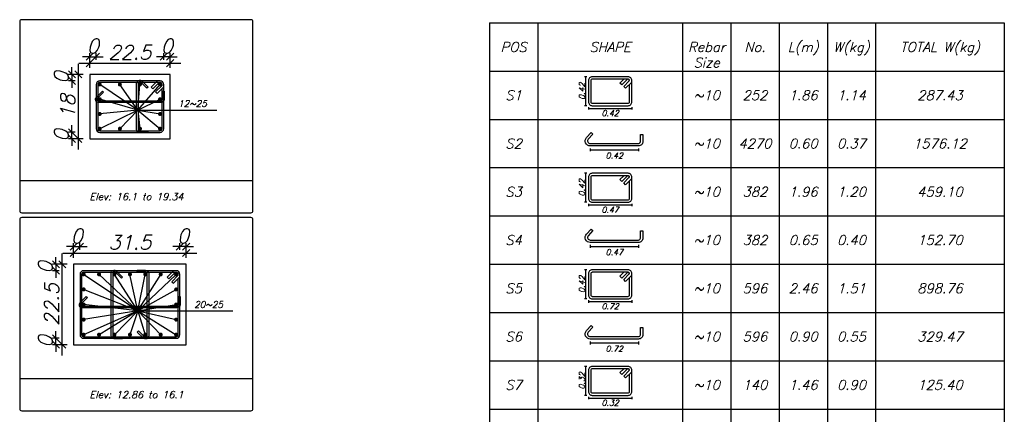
# Model space of a CAD drawing. Header units: inches. Extents: x 826 to 1034, y 702 to 834.
# Tile 54 of 93: x 929.39 to 943.21, y 726.92 to 732.45. Entities that reach past the tile are written whole.
import ezdxf
from ezdxf.enums import TextEntityAlignment as Align

# ---------------------------------------------------------------- set-up
doc = ezdxf.new("R2010")
doc.units = ezdxf.units.IN
doc.header["$MEASUREMENT"] = 0
doc.layers.add('SAZE_DRAWINGS', color=7, linetype='Continuous')
doc.styles.add('SAZE_STYLE', font='romansp.shx', dxfattribs={"oblique": 15})
doc.styles.add('SAZE_STYLE1', font='romant.shx', dxfattribs={"oblique": 15})
doc.dimstyles.new('SAZE_DIM_STYLE', dxfattribs={"dimtxt": 0.2, "dimasz": 0.2, "dimexe": 0.1, "dimexo": 0.05, "dimgap": 0.05, "dimtad": 0, "dimzin": 0, "dimdsep": 46, "dimtxsty": 'SAZE_STYLE', "dimcen": 0.09, "dimclrd": 2, "dimclre": 2, "dimclrt": 3, "dimadec": 0, "dimazin": 0, "dimtfac": 1, "dimtdec": 4, "dimtix": 1, "dimtmove": 1, "dimatfit": 3, "dimfxl": 1, "dimtolj": 1, "dimtzin": 0, "dimarcsym": 0})

# ---------------------------------------------------------------- blocks, each defined once
blk = doc.blocks.new('_Oblique')
at = {"color": 0, "linetype": 'ByBlock', "lineweight": -2}
blk.add_line((-0.5, -0.5), (0.5, 0.5), dxfattribs=at)
blk = doc.blocks.new('*D3894')
at = {"layer": 'Defpoints', "color": 0, "transparency": 16777216}
for p in [(930.144, 729.225), (930.234, 729.27), (930.234, 729.225)]:
    blk.add_point(p, dxfattribs=at)
at = {"layer": 'SAZE_DRAWINGS', "color": 2, "lineweight": -2, "transparency": 16777216}
for p, q in [((930.144, 729.27), (930.044, 729.27)), ((930.144, 729.225), (930.144, 729.32)), ((930.144, 729.27), (930.234, 729.27)), ((930.234, 729.225), (930.234, 729.32)), ((930.234, 729.27), (930.334, 729.27))]:
    blk.add_line(p, q, dxfattribs=at)
at = {"layer": 'SAZE_DRAWINGS', "color": 2, "lineweight": -2, "transparency": 16777216, "xscale": 0.1, "yscale": 0.1, "zscale": 0.1}
blk.add_blockref('_Oblique', (930.144, 729.27), dxfattribs=at)
at = {"layer": 'SAZE_DRAWINGS', "color": 2, "lineweight": -2, "transparency": 16777216, "xscale": 0.1, "yscale": 0.1, "zscale": 0.1, "rotation": 180}
blk.add_blockref('_Oblique', (930.234, 729.27), dxfattribs=at)
at = {"layer": 'SAZE_DRAWINGS', "color": 3, "transparency": 16777216, "insert": (930.189, 729.42), "char_height": 0.2, "attachment_point": 5, "style": 'SAZE_STYLE'}
blk.add_mtext('\\A1;0', dxfattribs=at)
blk = doc.blocks.new('*D3895')
at = {"layer": 'Defpoints', "color": 0, "transparency": 16777216}
for p in [(930.144, 729.112), (931.725, 729.18), (931.725, 729.112)]:
    blk.add_point(p, dxfattribs=at)
at = {"layer": 'SAZE_DRAWINGS', "color": 2, "lineweight": -2, "transparency": 16777216}
for p, q in [((930.144, 729.112), (930.144, 729.23)), ((931.725, 729.112), (931.725, 729.23)), ((929.994, 729.18), (931.875, 729.18))]:
    blk.add_line(p, q, dxfattribs=at)
at = {"layer": 'SAZE_DRAWINGS', "color": 2, "lineweight": -2, "transparency": 16777216, "xscale": 0.1, "yscale": 0.1, "zscale": 0.1, "rotation": 180}
blk.add_blockref('_Oblique', (930.144, 729.18), dxfattribs=at)
at = {"layer": 'SAZE_DRAWINGS', "color": 2, "lineweight": -2, "transparency": 16777216, "xscale": 0.1, "yscale": 0.1, "zscale": 0.1}
blk.add_blockref('_Oblique', (931.725, 729.18), dxfattribs=at)
at = {"layer": 'SAZE_DRAWINGS', "color": 3, "transparency": 16777216, "insert": (930.934, 729.33), "char_height": 0.2, "attachment_point": 5, "style": 'SAZE_STYLE'}
blk.add_mtext('\\A1;31.5', dxfattribs=at)
blk = doc.blocks.new('*D3896')
at = {"layer": 'Defpoints', "color": 0, "transparency": 16777216}
for p in [(931.635, 729.27), (931.635, 729.225), (931.725, 729.225)]:
    blk.add_point(p, dxfattribs=at)
at = {"layer": 'SAZE_DRAWINGS', "color": 2, "lineweight": -2, "transparency": 16777216}
for p, q in [((931.635, 729.27), (931.535, 729.27)), ((931.635, 729.225), (931.635, 729.32)), ((931.725, 729.27), (931.635, 729.27)), ((931.725, 729.225), (931.725, 729.32)), ((931.725, 729.27), (931.825, 729.27))]:
    blk.add_line(p, q, dxfattribs=at)
at = {"layer": 'SAZE_DRAWINGS', "color": 2, "lineweight": -2, "transparency": 16777216, "xscale": 0.1, "yscale": 0.1, "zscale": 0.1}
blk.add_blockref('_Oblique', (931.635, 729.27), dxfattribs=at)
at = {"layer": 'SAZE_DRAWINGS', "color": 2, "lineweight": -2, "transparency": 16777216, "xscale": 0.1, "yscale": 0.1, "zscale": 0.1, "rotation": 180}
blk.add_blockref('_Oblique', (931.725, 729.27), dxfattribs=at)
at = {"layer": 'SAZE_DRAWINGS', "color": 3, "transparency": 16777216, "insert": (931.68, 729.42), "char_height": 0.2, "attachment_point": 5, "style": 'SAZE_STYLE'}
blk.add_mtext('\\A1;0', dxfattribs=at)
blk = doc.blocks.new('*D3897')
at = {"layer": 'Defpoints', "color": 0, "transparency": 16777216}
for p in [(929.896, 727.983), (929.941, 727.983), (929.941, 727.893)]:
    blk.add_point(p, dxfattribs=at)
at = {"layer": 'SAZE_DRAWINGS', "color": 2, "lineweight": -2, "transparency": 16777216}
for p, q in [((929.941, 727.983), (929.846, 727.983)), ((929.896, 727.983), (929.896, 728.083)), ((929.896, 727.893), (929.896, 727.983)), ((929.941, 727.893), (929.846, 727.893)), ((929.896, 727.893), (929.896, 727.793))]:
    blk.add_line(p, q, dxfattribs=at)
at = {"layer": 'SAZE_DRAWINGS', "color": 2, "lineweight": -2, "transparency": 16777216, "xscale": 0.1, "yscale": 0.1, "zscale": 0.1}
for p, rotation in [((929.896, 727.983), 270), ((929.896, 727.893), 90)]:
    blk.add_blockref('_Oblique', p, dxfattribs=dict(at, rotation=rotation))
at = {"layer": 'SAZE_DRAWINGS', "color": 3, "transparency": 16777216, "insert": (929.746, 727.938), "char_height": 0.2, "attachment_point": 5, "rotation": 90, "style": 'SAZE_STYLE'}
blk.add_mtext('\\A1;0', dxfattribs=at)
blk = doc.blocks.new('*D3898')
at = {"layer": 'Defpoints', "color": 0, "transparency": 16777216}
for p in [(929.986, 729.022), (930.054, 729.022), (930.054, 727.893)]:
    blk.add_point(p, dxfattribs=at)
at = {"layer": 'SAZE_DRAWINGS', "color": 2, "lineweight": -2, "transparency": 16777216}
for p, q in [((929.986, 727.743), (929.986, 729.172)), ((930.054, 729.022), (929.936, 729.022)), ((930.054, 727.893), (929.936, 727.893))]:
    blk.add_line(p, q, dxfattribs=at)
at = {"layer": 'SAZE_DRAWINGS', "color": 2, "lineweight": -2, "transparency": 16777216, "xscale": 0.1, "yscale": 0.1, "zscale": 0.1}
for p, rotation in [((929.986, 729.022), 90), ((929.986, 727.893), 270)]:
    blk.add_blockref('_Oblique', p, dxfattribs=dict(at, rotation=rotation))
at = {"layer": 'SAZE_DRAWINGS', "color": 3, "transparency": 16777216, "insert": (929.836, 728.457), "char_height": 0.2, "attachment_point": 5, "rotation": 90, "style": 'SAZE_STYLE'}
blk.add_mtext('\\A1;22.5', dxfattribs=at)
blk = doc.blocks.new('*D3899')
at = {"layer": 'Defpoints', "color": 0, "transparency": 16777216}
for p in [(929.896, 728.932), (929.941, 729.022), (929.941, 728.932)]:
    blk.add_point(p, dxfattribs=at)
at = {"layer": 'SAZE_DRAWINGS', "color": 2, "lineweight": -2, "transparency": 16777216}
for p, q in [((929.896, 729.022), (929.896, 729.122)), ((929.941, 729.022), (929.846, 729.022)), ((929.941, 728.932), (929.846, 728.932)), ((929.896, 729.022), (929.896, 728.932)), ((929.896, 728.932), (929.896, 728.832))]:
    blk.add_line(p, q, dxfattribs=at)
at = {"layer": 'SAZE_DRAWINGS', "color": 2, "lineweight": -2, "transparency": 16777216, "xscale": 0.1, "yscale": 0.1, "zscale": 0.1}
for p, rotation in [((929.896, 729.022), 270), ((929.896, 728.932), 90)]:
    blk.add_blockref('_Oblique', p, dxfattribs=dict(at, rotation=rotation))
at = {"layer": 'SAZE_DRAWINGS', "color": 3, "transparency": 16777216, "insert": (929.746, 728.977), "char_height": 0.2, "attachment_point": 5, "rotation": 90, "style": 'SAZE_STYLE'}
blk.add_mtext('\\A1;0', dxfattribs=at)
blk = doc.blocks.new('*D3900')
at = {"layer": 'Defpoints', "color": 0, "transparency": 16777216}
for p in [(930.37, 731.89), (930.46, 731.935), (930.46, 731.89)]:
    blk.add_point(p, dxfattribs=at)
at = {"layer": 'SAZE_DRAWINGS', "color": 2, "lineweight": -2, "transparency": 16777216}
for p, q in [((930.37, 731.89), (930.37, 731.985)), ((930.46, 731.89), (930.46, 731.985)), ((930.37, 731.935), (930.27, 731.935)), ((930.37, 731.935), (930.46, 731.935)), ((930.46, 731.935), (930.56, 731.935))]:
    blk.add_line(p, q, dxfattribs=at)
at = {"layer": 'SAZE_DRAWINGS', "color": 2, "lineweight": -2, "transparency": 16777216, "xscale": 0.1, "yscale": 0.1, "zscale": 0.1}
blk.add_blockref('_Oblique', (930.37, 731.935), dxfattribs=at)
at = {"layer": 'SAZE_DRAWINGS', "color": 2, "lineweight": -2, "transparency": 16777216, "xscale": 0.1, "yscale": 0.1, "zscale": 0.1, "rotation": 180}
blk.add_blockref('_Oblique', (930.46, 731.935), dxfattribs=at)
at = {"layer": 'SAZE_DRAWINGS', "color": 3, "transparency": 16777216, "insert": (930.415, 732.085), "char_height": 0.2, "attachment_point": 5, "style": 'SAZE_STYLE'}
blk.add_mtext('\\A1;0', dxfattribs=at)
blk = doc.blocks.new('*D3901')
at = {"layer": 'Defpoints', "color": 0, "transparency": 16777216}
for p in [(931.499, 731.845), (930.37, 731.777), (931.499, 731.777)]:
    blk.add_point(p, dxfattribs=at)
at = {"layer": 'SAZE_DRAWINGS', "color": 2, "lineweight": -2, "transparency": 16777216}
for p, q in [((930.22, 731.845), (931.649, 731.845)), ((930.37, 731.777), (930.37, 731.895)), ((931.499, 731.777), (931.499, 731.895))]:
    blk.add_line(p, q, dxfattribs=at)
at = {"layer": 'SAZE_DRAWINGS', "color": 2, "lineweight": -2, "transparency": 16777216, "xscale": 0.1, "yscale": 0.1, "zscale": 0.1, "rotation": 180}
blk.add_blockref('_Oblique', (930.37, 731.845), dxfattribs=at)
at = {"layer": 'SAZE_DRAWINGS', "color": 2, "lineweight": -2, "transparency": 16777216, "xscale": 0.1, "yscale": 0.1, "zscale": 0.1}
blk.add_blockref('_Oblique', (931.499, 731.845), dxfattribs=at)
at = {"layer": 'SAZE_DRAWINGS', "color": 3, "transparency": 16777216, "insert": (930.934, 731.995), "char_height": 0.2, "attachment_point": 5, "style": 'SAZE_STYLE'}
blk.add_mtext('\\A1;22.5', dxfattribs=at)
blk = doc.blocks.new('*D3902')
at = {"layer": 'Defpoints', "color": 0, "transparency": 16777216}
for p in [(931.409, 731.935), (931.409, 731.89), (931.499, 731.89)]:
    blk.add_point(p, dxfattribs=at)
at = {"layer": 'SAZE_DRAWINGS', "color": 2, "lineweight": -2, "transparency": 16777216}
for p, q in [((931.409, 731.89), (931.409, 731.985)), ((931.499, 731.89), (931.499, 731.985)), ((931.409, 731.935), (931.309, 731.935)), ((931.499, 731.935), (931.409, 731.935)), ((931.499, 731.935), (931.599, 731.935))]:
    blk.add_line(p, q, dxfattribs=at)
at = {"layer": 'SAZE_DRAWINGS', "color": 2, "lineweight": -2, "transparency": 16777216, "xscale": 0.1, "yscale": 0.1, "zscale": 0.1}
blk.add_blockref('_Oblique', (931.409, 731.935), dxfattribs=at)
at = {"layer": 'SAZE_DRAWINGS', "color": 2, "lineweight": -2, "transparency": 16777216, "xscale": 0.1, "yscale": 0.1, "zscale": 0.1, "rotation": 180}
blk.add_blockref('_Oblique', (931.499, 731.935), dxfattribs=at)
at = {"layer": 'SAZE_DRAWINGS', "color": 3, "transparency": 16777216, "insert": (931.454, 732.085), "char_height": 0.2, "attachment_point": 5, "style": 'SAZE_STYLE'}
blk.add_mtext('\\A1;0', dxfattribs=at)
blk = doc.blocks.new('*D3903')
at = {"layer": 'Defpoints', "color": 0, "transparency": 16777216}
for p in [(930.121, 730.874), (930.167, 730.874), (930.167, 730.783)]:
    blk.add_point(p, dxfattribs=at)
at = {"layer": 'SAZE_DRAWINGS', "color": 2, "lineweight": -2, "transparency": 16777216}
for p, q in [((930.167, 730.874), (930.071, 730.874)), ((930.121, 730.874), (930.121, 730.974)), ((930.121, 730.783), (930.121, 730.874)), ((930.167, 730.783), (930.071, 730.783)), ((930.121, 730.783), (930.121, 730.683))]:
    blk.add_line(p, q, dxfattribs=at)
at = {"layer": 'SAZE_DRAWINGS', "color": 2, "lineweight": -2, "transparency": 16777216, "xscale": 0.1, "yscale": 0.1, "zscale": 0.1}
for p, rotation in [((930.121, 730.874), 270), ((930.121, 730.783), 90)]:
    blk.add_blockref('_Oblique', p, dxfattribs=dict(at, rotation=rotation))
at = {"layer": 'SAZE_DRAWINGS', "color": 3, "transparency": 16777216, "insert": (929.971, 730.829), "char_height": 0.2, "attachment_point": 5, "rotation": 90, "style": 'SAZE_STYLE'}
blk.add_mtext('\\A1;0', dxfattribs=at)
blk = doc.blocks.new('*D3904')
at = {"layer": 'Defpoints', "color": 0, "transparency": 16777216}
for p in [(930.212, 731.687), (930.28, 731.687), (930.28, 730.783)]:
    blk.add_point(p, dxfattribs=at)
at = {"layer": 'SAZE_DRAWINGS', "color": 2, "lineweight": -2, "transparency": 16777216}
for p, q in [((930.212, 730.633), (930.212, 731.837)), ((930.28, 731.687), (930.162, 731.687)), ((930.28, 730.783), (930.162, 730.783))]:
    blk.add_line(p, q, dxfattribs=at)
at = {"layer": 'SAZE_DRAWINGS', "color": 2, "lineweight": -2, "transparency": 16777216, "xscale": 0.1, "yscale": 0.1, "zscale": 0.1}
for p, rotation in [((930.212, 731.687), 90), ((930.212, 730.783), 270)]:
    blk.add_blockref('_Oblique', p, dxfattribs=dict(at, rotation=rotation))
at = {"layer": 'SAZE_DRAWINGS', "color": 3, "transparency": 16777216, "insert": (930.062, 731.235), "char_height": 0.2, "attachment_point": 5, "rotation": 90, "style": 'SAZE_STYLE'}
blk.add_mtext('\\A1;18', dxfattribs=at)
blk = doc.blocks.new('*D3905')
at = {"layer": 'Defpoints', "color": 0, "transparency": 16777216}
for p in [(930.121, 731.596), (930.167, 731.687), (930.167, 731.596)]:
    blk.add_point(p, dxfattribs=at)
at = {"layer": 'SAZE_DRAWINGS', "color": 2, "lineweight": -2, "transparency": 16777216}
for p, q in [((930.121, 731.687), (930.121, 731.787)), ((930.167, 731.687), (930.071, 731.687)), ((930.167, 731.596), (930.071, 731.596)), ((930.121, 731.687), (930.121, 731.596)), ((930.121, 731.596), (930.121, 731.496))]:
    blk.add_line(p, q, dxfattribs=at)
at = {"layer": 'SAZE_DRAWINGS', "color": 2, "lineweight": -2, "transparency": 16777216, "xscale": 0.1, "yscale": 0.1, "zscale": 0.1}
for p, rotation in [((930.121, 731.687), 270), ((930.121, 731.596), 90)]:
    blk.add_blockref('_Oblique', p, dxfattribs=dict(at, rotation=rotation))
at = {"layer": 'SAZE_DRAWINGS', "color": 3, "transparency": 16777216, "insert": (929.971, 731.642), "char_height": 0.2, "attachment_point": 5, "rotation": 90, "style": 'SAZE_STYLE'}
blk.add_mtext('\\A1;0', dxfattribs=at)
blk = doc.blocks.new('SAZE-REC-TIE135')
at = {"layer": 'SAZE_DRAWINGS', "color": 2}
for p, q in [((-0.08, 0.55), (-0.13, 0.55)), ((-0.105, -0.05), (-0.105, 0.55)), ((-0.08, -0.05), (-0.13, -0.05)), ((-0.05, -0.08), (-0.05, -0.13)), ((-0.05, -0.105), (0.85, -0.105)), ((0.85, -0.08), (0.85, -0.13))]:
    blk.add_line(p, q, dxfattribs=at)
at = {"layer": 'SAZE_DRAWINGS', "color": 5}
blk.add_lwpolyline([(0.03, -0.05), (0.77, -0.05, 0.414214), (0.85, 0.03), (0.85, 0.47, 0.414214), (0.77, 0.55), (0.03, 0.55, 0.414214), (-0.05, 0.47), (-0.05, 0.03, 0.414214)], format="xyb", close=True, dxfattribs=at)
blk.add_lwpolyline([(0.8, 0.47, 0.414214), (0.77, 0.5), (0.03, 0.5, 0.414214), (0, 0.47), (0, 0.03, 0.414214), (0.03, 0), (0.77, 0, 0.414214), (0.8, 0.03), (0.8, 0.39)], format="xyb", dxfattribs=at)
for points in [[(0.75, 0.49), (0.64, 0.38), (0.6, 0.42), (0.68, 0.5)], [(0.85, 0.44), (0.72, 0.31), (0.68, 0.35), (0.79, 0.46)]]:
    blk.add_lwpolyline(points, dxfattribs=at)
blk.add_arc((0.77, 0.475), 0.025, 306.8699, 143.1301, dxfattribs=at)
at = {"layer": 'SAZE_DRAWINGS', "color": 3, "style": 'SAZE_STYLE', "oblique": 15}
blk.add_attdef('B', text='', height=0.12, rotation=90, dxfattribs=at).set_placement((-0.125, 0.25), align=Align.CENTER)
blk.add_attdef('A', text='', height=0.12, dxfattribs=at).set_placement((0.4, -0.205), align=Align.MIDDLE)
blk = doc.blocks.new('SAZE-CROSSTIE90-135')
at = {"layer": 'SAZE_DRAWINGS', "color": 2}
for p, q in [((0, -0.1), (0, -0.16)), ((0, -0.13), (1, -0.13)), ((1, -0.1), (1, -0.16))]:
    blk.add_line(p, q, dxfattribs=at)
at = {"layer": 'SAZE_DRAWINGS', "color": 5}
blk.add_lwpolyline([(1.09, 0.19), (1.09, 0.04, -0.414214), (1, -0.05), (0, -0.05, -0.649873), (-0.077, 0.124), (0.018, 0.228), (0.055, 0.195), (-0.04, 0.09, 0.649873), (0, 0), (1, 0, 0.414214), (1.04, 0.04), (1.04, 0.19)], format="xyb", close=True, dxfattribs=at)
at = {"layer": 'SAZE_DRAWINGS', "color": 3, "style": 'SAZE_STYLE', "oblique": 15}
blk.add_attdef('B', text='', height=0.12, dxfattribs=at).set_placement((-0.04, 0.18), align=Align.RIGHT)
blk.add_attdef('A', text='', height=0.12, dxfattribs=at).set_placement((0.5, -0.25), align=Align.MIDDLE)

msp = doc.modelspace()

# ---------------------------------------------------------------- linework, layer by layer
at = {"layer": 'SAZE_DRAWINGS', "color": 2}
for p, q in [((931.0474, 731.1871), (930.511, 731.5456)), ((931.0474, 731.1871), (930.7933, 731.5456)), ((931.0474, 731.1871), (931.0756, 731.5456)), ((931.0474, 731.1871), (931.3579, 731.5456)), ((931.0474, 731.1871), (930.511, 731.3386)), ((931.0474, 731.1871), (931.3579, 731.3386)), ((931.0474, 731.1871), (930.511, 730.9245)), ((931.0474, 731.1871), (930.511, 731.1315)), ((931.0474, 731.1871), (930.7933, 730.9245)), ((931.0474, 731.1871), (932.1539, 731.1871)), ((931.0474, 731.1871), (931.0756, 730.9245)), ((931.0474, 731.1871), (931.3579, 730.9245)), ((931.0474, 731.1871), (931.3579, 731.1315)), ((931.0474, 728.367), (930.2852, 728.8808)), ((931.0474, 728.367), (930.5016, 728.8808)), ((931.0474, 728.367), (930.718, 728.8808)), ((931.0474, 728.367), (930.9344, 728.8808)), ((931.0474, 728.367), (931.1509, 728.8808)), ((931.0474, 728.367), (931.3673, 728.8808)), ((931.0474, 728.367), (931.5837, 728.8808)), ((931.0474, 728.367), (930.2852, 728.6691)), ((931.0474, 728.367), (931.5837, 728.6691)), ((931.0474, 728.367), (930.2852, 728.4573)), ((931.0474, 728.367), (931.5837, 728.4573)), ((931.0474, 728.367), (930.2852, 728.0339)), ((931.0474, 728.367), (930.2852, 728.2456)), ((931.0474, 728.367), (930.5016, 728.0339)), ((931.0474, 728.367), (930.718, 728.0339)), ((931.0474, 728.367), (930.9344, 728.0339)), ((931.0474, 728.367), (932.3798, 728.367)), ((931.0474, 728.367), (931.1509, 728.0339)), ((931.0474, 728.367), (931.3673, 728.0339)), ((931.0474, 728.367), (931.5837, 728.0339)), ((931.0474, 728.367), (931.5837, 728.2456))]:
    msp.add_line(p, q, dxfattribs=at)
at = {"layer": 'SAZE_DRAWINGS', "color": 8}
for p, q in [((929.3875, 730.1962), (932.662, 730.1962)), ((929.3875, 727.4185), (932.662, 727.4185))]:
    msp.add_line(p, q, dxfattribs=at)
for points in [[(929.4157, 729.7446), (932.6338, 729.7446, 0.4142136), (932.662, 729.7728), (932.662, 732.4263, 0.4142136), (932.6338, 732.4545), (929.4157, 732.4545, 0.4142136), (929.3875, 732.4263), (929.3875, 729.7728, 0.4142136)], [(929.4157, 726.9669), (932.6338, 726.9669, 0.4142136), (932.662, 726.9951), (932.662, 729.6486, 0.4142136), (932.6338, 729.6768), (929.4157, 729.6768, 0.4142136), (929.3875, 729.6486), (929.3875, 726.9951, 0.4142136)]]:
    msp.add_lwpolyline(points, format="xyb", close=True, dxfattribs=at)
at = {"layer": 'SAZE_DRAWINGS', "color": 6}
for points in [[(935.9821, 732.4104), (943.2087, 732.4104)], [(935.9821, 732.4104), (935.9821, 731.733)], [(943.2087, 732.4104), (943.2087, 731.733)], [(935.9821, 731.733), (943.2087, 731.733)], [(935.9821, 731.733), (935.9821, 731.0555)], [(943.2087, 731.733), (943.2087, 731.0555)], [(935.9821, 731.0555), (935.9821, 730.378)], [(943.2087, 731.0555), (943.2087, 730.378)], [(935.9821, 730.378), (935.9821, 729.7005)], [(943.2087, 730.378), (943.2087, 729.7005)], [(935.9821, 729.7005), (935.9821, 729.023)], [(943.2087, 729.7005), (943.2087, 729.023)], [(935.9821, 729.023), (935.9821, 728.3455)], [(943.2087, 729.023), (943.2087, 728.3455)], [(935.9821, 728.3455), (935.9821, 727.668)], [(943.2087, 728.3455), (943.2087, 727.668)], [(935.9821, 727.668), (935.9821, 726.9905)], [(943.2087, 727.668), (943.2087, 726.9905)], [(935.9821, 726.9905), (935.9821, 726.313)], [(943.2087, 726.9905), (943.2087, 726.313)]]:
    msp.add_lwpolyline(points, dxfattribs=at)
at = {"layer": 'SAZE_DRAWINGS', "color": 2}
for points in [[(936.6596, 732.4104), (936.6596, 731.733)], [(938.6921, 732.4104), (938.6921, 731.733)], [(939.3696, 732.4104), (939.3696, 731.733)], [(940.0471, 732.4104), (940.0471, 731.733)], [(940.7246, 732.4104), (940.7246, 731.733)], [(941.4021, 732.4104), (941.4021, 731.733)], [(936.6596, 731.733), (936.6596, 731.0555)], [(938.6921, 731.733), (938.6921, 731.0555)], [(939.3696, 731.733), (939.3696, 731.0555)], [(940.0471, 731.733), (940.0471, 731.0555)], [(940.7246, 731.733), (940.7246, 731.0555)], [(941.4021, 731.733), (941.4021, 731.0555)], [(936.6596, 731.0555), (936.6596, 730.378)], [(938.6921, 731.0555), (938.6921, 730.378)], [(939.3696, 731.0555), (939.3696, 730.378)], [(940.0471, 731.0555), (940.0471, 730.378)], [(940.7246, 731.0555), (940.7246, 730.378)], [(941.4021, 731.0555), (941.4021, 730.378)], [(936.6596, 730.378), (936.6596, 729.7005)], [(938.6921, 730.378), (938.6921, 729.7005)], [(939.3696, 730.378), (939.3696, 729.7005)], [(940.0471, 730.378), (940.0471, 729.7005)], [(940.7246, 730.378), (940.7246, 729.7005)], [(941.4021, 730.378), (941.4021, 729.7005)], [(936.6596, 729.7005), (936.6596, 729.023)], [(938.6921, 729.7005), (938.6921, 729.023)], [(939.3696, 729.7005), (939.3696, 729.023)], [(940.0471, 729.7005), (940.0471, 729.023)], [(940.7246, 729.7005), (940.7246, 729.023)], [(941.4021, 729.7005), (941.4021, 729.023)], [(936.6596, 729.023), (936.6596, 728.3455)], [(938.6921, 729.023), (938.6921, 728.3455)], [(939.3696, 729.023), (939.3696, 728.3455)], [(940.0471, 729.023), (940.0471, 728.3455)], [(940.7246, 729.023), (940.7246, 728.3455)], [(941.4021, 729.023), (941.4021, 728.3455)], [(936.6596, 728.3455), (936.6596, 727.668)], [(938.6921, 728.3455), (938.6921, 727.668)], [(939.3696, 728.3455), (939.3696, 727.668)], [(940.0471, 728.3455), (940.0471, 727.668)], [(940.7246, 728.3455), (940.7246, 727.668)], [(941.4021, 728.3455), (941.4021, 727.668)], [(936.6596, 727.668), (936.6596, 726.9905)], [(938.6921, 727.668), (938.6921, 726.9905)], [(939.3696, 727.668), (939.3696, 726.9905)], [(940.0471, 727.668), (940.0471, 726.9905)], [(940.7246, 727.668), (940.7246, 726.9905)], [(941.4021, 727.668), (941.4021, 726.9905)], [(936.6596, 726.9905), (936.6596, 726.313)], [(938.6921, 726.9905), (938.6921, 726.313)], [(939.3696, 726.9905), (939.3696, 726.313)], [(940.0471, 726.9905), (940.0471, 726.313)], [(940.7246, 726.9905), (940.7246, 726.313)], [(941.4021, 726.9905), (941.4021, 726.313)]]:
    msp.add_lwpolyline(points, dxfattribs=at)
at = {"layer": 'SAZE_DRAWINGS', "color": 3}
for points in [[(930.3699, 730.7834), (931.499, 730.7834), (931.499, 731.6867), (930.3699, 731.6867)], [(930.144, 727.8928), (931.7248, 727.8928), (931.7248, 729.0219), (930.144, 729.0219)]]:
    msp.add_lwpolyline(points, close=True, dxfattribs=at)
at = {"layer": 'SAZE_DRAWINGS', "color": 4}
for points in [[(930.511, 730.8737), (931.3579, 730.8737, 0.4142136), (931.4087, 730.9245), (931.4087, 731.5456, 0.4142136), (931.3579, 731.5964), (930.511, 731.5964, 0.4142136), (930.4602, 731.5456), (930.4602, 730.9245, 0.4142136)], [(931.1885, 730.8681), (931.0733, 730.8681, -0.4142136), (931.0281, 730.9132), (931.0281, 731.56, -0.6681118), (931.1052, 731.592), (931.189, 731.5083), (931.173, 731.4923), (931.0893, 731.576, 0.6681118), (931.0507, 731.56), (931.0507, 730.9132, 0.4142136), (931.0733, 730.8906), (931.1885, 730.8906)], [(931.4143, 731.4515), (931.4143, 731.3363, -0.4142136), (931.3691, 731.2911), (930.4965, 731.2911, -0.6681786), (930.4646, 731.3682), (930.5483, 731.4519), (930.5642, 731.436), (930.4805, 731.3523, 0.6681786), (930.4965, 731.3137), (931.3691, 731.3137, 0.4142136), (931.3917, 731.3363), (931.3917, 731.4515)], [(930.2852, 727.9831), (931.5837, 727.9831, 0.4142136), (931.6345, 728.0339), (931.6345, 728.8808, 0.4142136), (931.5837, 728.9316), (930.2852, 728.9316, 0.4142136), (930.2344, 728.8808), (930.2344, 728.0339, 0.4142136)], [(930.831, 727.9774), (930.7158, 727.9774, -0.4142136), (930.6706, 728.0226), (930.6706, 728.8952, -0.6681786), (930.7477, 728.9272), (930.8314, 728.8435), (930.8154, 728.8275), (930.7317, 728.9112, 0.6681786), (930.6932, 728.8952), (930.6932, 728.0226, 0.4142136), (930.7158, 728), (930.831, 728)], [(931.0379, 728.9372), (931.1531, 728.9372, -0.4142136), (931.1983, 728.892), (931.1983, 728.0194, -0.6681118), (931.1212, 727.9875), (931.0375, 728.0712), (931.0534, 728.0871), (931.1372, 728.0035, 0.6681118), (931.1757, 728.0194), (931.1757, 728.892, 0.4142136), (931.1531, 728.9146), (931.0379, 728.9146)], [(931.6401, 728.5702), (931.6401, 728.4551, -0.4142136), (931.595, 728.4099), (930.2707, 728.4099, -0.6681786), (930.2387, 728.487), (930.3224, 728.5707), (930.3384, 728.5547), (930.2547, 728.471, 0.6681786), (930.2707, 728.4325), (931.595, 728.4325, 0.4142136), (931.6176, 728.4551), (931.6176, 728.5702)]]:
    msp.add_lwpolyline(points, format="xyb", close=True, dxfattribs=at)
at = {"layer": 'SAZE_DRAWINGS', "color": 6, "const_width": 0.0282}
for points in [[(930.4969, 731.5456, 1), (930.5251, 731.5456, 1)], [(930.7792, 731.5456, 1), (930.8074, 731.5456, 1)], [(931.0615, 731.5456, 1), (931.0897, 731.5456, 1)], [(931.3438, 731.5456, 1), (931.372, 731.5456, 1)], [(930.4969, 731.3386, 1), (930.5251, 731.3386, 1)], [(931.3438, 731.3386, 1), (931.372, 731.3386, 1)], [(930.4969, 731.1315, 1), (930.5251, 731.1315, 1)], [(931.3438, 731.1315, 1), (931.372, 731.1315, 1)], [(930.4969, 730.9245, 1), (930.5251, 730.9245, 1)], [(930.7792, 730.9245, 1), (930.8074, 730.9245, 1)], [(931.0615, 730.9245, 1), (931.0897, 730.9245, 1)], [(931.3438, 730.9245, 1), (931.372, 730.9245, 1)], [(930.2711, 728.8808, 1), (930.2993, 728.8808, 1)], [(930.4875, 728.8808, 1), (930.5157, 728.8808, 1)], [(930.7039, 728.8808, 1), (930.7321, 728.8808, 1)], [(930.9203, 728.8808, 1), (930.9486, 728.8808, 1)], [(931.1367, 728.8808, 1), (931.165, 728.8808, 1)], [(931.3532, 728.8808, 1), (931.3814, 728.8808, 1)], [(931.5696, 728.8808, 1), (931.5978, 728.8808, 1)], [(930.2711, 728.6691, 1), (930.2993, 728.6691, 1)], [(931.5696, 728.6691, 1), (931.5978, 728.6691, 1)], [(930.2711, 728.4573, 1), (930.2993, 728.4573, 1)], [(931.5696, 728.4573, 1), (931.5978, 728.4573, 1)], [(930.2711, 728.2456, 1), (930.2993, 728.2456, 1)], [(931.5696, 728.2456, 1), (931.5978, 728.2456, 1)], [(930.2711, 728.0339, 1), (930.2993, 728.0339, 1)], [(930.4875, 728.0339, 1), (930.5157, 728.0339, 1)], [(930.7039, 728.0339, 1), (930.7321, 728.0339, 1)], [(930.9203, 728.0339, 1), (930.9486, 728.0339, 1)], [(931.1367, 728.0339, 1), (931.165, 728.0339, 1)], [(931.3532, 728.0339, 1), (931.3814, 728.0339, 1)], [(931.5696, 728.0339, 1), (931.5978, 728.0339, 1)]]:
    msp.add_lwpolyline(points, format="xyb", close=True, dxfattribs=at)
at = {"layer": 'SAZE_DRAWINGS', "color": 4}
for points in [[(931.3861, 731.5331), (931.3861, 731.5456, 0.4142136), (931.3579, 731.5738), (930.511, 731.5738, 0.4142136), (930.4828, 731.5456), (930.4828, 730.9245, 0.4142136), (930.511, 730.8963), (931.3579, 730.8963, 0.4142136), (931.3861, 730.9245), (931.3861, 731.488)], [(931.6119, 728.8683), (931.6119, 728.8808, 0.4142136), (931.5837, 728.909), (930.2852, 728.909, 0.4142136), (930.2569, 728.8808), (930.2569, 728.0339, 0.4142136), (930.2852, 728.0057), (931.5837, 728.0057, 0.4142136), (931.6119, 728.0339), (931.6119, 728.8232)]]:
    msp.add_lwpolyline(points, format="xyb", dxfattribs=at)
for points in [[(931.3455, 731.5738), (931.2551, 731.4835), (931.2325, 731.506), (931.3229, 731.5964)], [(931.3861, 731.5331), (931.2958, 731.4428), (931.3184, 731.4202), (931.4087, 731.5106)], [(935.9821, 731.0555), (943.2087, 731.0555)], [(935.9821, 730.378), (943.2087, 730.378)], [(935.9821, 729.7005), (943.2087, 729.7005)], [(931.5713, 728.909), (931.4809, 728.8187), (931.4584, 728.8412), (931.5487, 728.9316)], [(935.9821, 729.023), (943.2087, 729.023)], [(931.6119, 728.8683), (931.5216, 728.778), (931.5442, 728.7554), (931.6345, 728.8458)], [(935.9821, 728.3455), (943.2087, 728.3455)], [(935.9821, 727.668), (943.2087, 727.668)], [(935.9821, 726.9905), (943.2087, 726.9905)]]:
    msp.add_lwpolyline(points, dxfattribs=at)

# ---------------------------------------------------------------- block references
at = {"layer": 'SAZE_DRAWINGS', "color": 5, "xscale": 0.6774900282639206, "yscale": 0.6774900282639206, "zscale": 0.6774900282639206}
for name, p, values in [('SAZE-REC-TIE135', (937.4049, 731.2813), {'A': '0.42', 'B': '0.42'}), ('SAZE-CROSSTIE90-135', (937.3958, 730.7167), {'A': '0.42'}), ('SAZE-REC-TIE135', (937.4049, 729.9263), {'A': '0.47', 'B': '0.42'}), ('SAZE-CROSSTIE90-135', (937.3958, 729.3617), {'A': '0.47'}), ('SAZE-REC-TIE135', (937.4049, 728.5713), {'A': '0.72', 'B': '0.42'}), ('SAZE-CROSSTIE90-135', (937.3958, 728.0068), {'A': '0.72'}), ('SAZE-REC-TIE135', (937.4049, 727.2164), {'A': '0.32', 'B': '0.32'})]:
    msp.add_blockref(name, p, dxfattribs=at).add_auto_attribs(values)

# ---------------------------------------------------------------- texts
at = {"layer": 'SAZE_DRAWINGS', "color": 3, "oblique": 15}
for s, height, style, p in [('POS', 0.1355, 'SAZE_STYLE1', (936.3209, 732.0717)), ('SHAPE', 0.1355, 'SAZE_STYLE1', (937.6759, 732.0717)), ('Rebar', 0.1355, 'SAZE_STYLE1', (939.0309, 732.0717)), ('No.', 0.1355, 'SAZE_STYLE1', (939.7083, 732.0717)), ('L(m)', 0.1355, 'SAZE_STYLE1', (940.3858, 732.0717)), ('W(kg)', 0.1355, 'SAZE_STYLE1', (941.0633, 732.0717)), ('TOTAL W(kg)', 0.135498, 'SAZE_STYLE1', (942.3054, 732.0717)), ('Size', 0.1355, 'SAZE_STYLE1', (939.0309, 731.8523)), ('S1', 0.1355, 'SAZE_STYLE', (936.3209, 731.3942)), ('~10', 0.1355, 'SAZE_STYLE', (939.0309, 731.3942)), ('252', 0.1355, 'SAZE_STYLE', (939.7083, 731.3942)), ('1.86', 0.1355, 'SAZE_STYLE', (940.3858, 731.3942)), ('1.14', 0.1355, 'SAZE_STYLE', (941.0633, 731.3942)), ('287.43', 0.1355, 'SAZE_STYLE', (942.3054, 731.3942)), ('S2', 0.1355, 'SAZE_STYLE', (936.3209, 730.7167)), ('~10', 0.1355, 'SAZE_STYLE', (939.0309, 730.7167)), ('4270', 0.1355, 'SAZE_STYLE', (939.7083, 730.7167)), ('0.60', 0.1355, 'SAZE_STYLE', (940.3858, 730.7167)), ('0.37', 0.1355, 'SAZE_STYLE', (941.0633, 730.7167)), ('1576.12', 0.1355, 'SAZE_STYLE', (942.3054, 730.7167)), ('S3', 0.1355, 'SAZE_STYLE', (936.3209, 730.0392)), ('~10', 0.1355, 'SAZE_STYLE', (939.0309, 730.0392)), ('382', 0.1355, 'SAZE_STYLE', (939.7083, 730.0392)), ('1.96', 0.1355, 'SAZE_STYLE', (940.3858, 730.0392)), ('1.20', 0.1355, 'SAZE_STYLE', (941.0633, 730.0392)), ('459.10', 0.1355, 'SAZE_STYLE', (942.3054, 730.0392)), ('S4', 0.1355, 'SAZE_STYLE', (936.3209, 729.3617)), ('~10', 0.1355, 'SAZE_STYLE', (939.0309, 729.3617)), ('382', 0.1355, 'SAZE_STYLE', (939.7083, 729.3617)), ('0.65', 0.1355, 'SAZE_STYLE', (940.3858, 729.3617)), ('0.40', 0.1355, 'SAZE_STYLE', (941.0633, 729.3617)), ('152.70', 0.1355, 'SAZE_STYLE', (942.3054, 729.3617)), ('S5', 0.1355, 'SAZE_STYLE', (936.3209, 728.6842)), ('~10', 0.1355, 'SAZE_STYLE', (939.0309, 728.6842)), ('596', 0.1355, 'SAZE_STYLE', (939.7083, 728.6842)), ('2.46', 0.1355, 'SAZE_STYLE', (940.3858, 728.6842)), ('1.51', 0.1355, 'SAZE_STYLE', (941.0633, 728.6842)), ('898.76', 0.1355, 'SAZE_STYLE', (942.3054, 728.6842)), ('S6', 0.1355, 'SAZE_STYLE', (936.3209, 728.0068)), ('~10', 0.1355, 'SAZE_STYLE', (939.0309, 728.0068)), ('596', 0.1355, 'SAZE_STYLE', (939.7083, 728.0068)), ('0.90', 0.1355, 'SAZE_STYLE', (940.3858, 728.0068)), ('0.55', 0.1355, 'SAZE_STYLE', (941.0633, 728.0068)), ('329.47', 0.1355, 'SAZE_STYLE', (942.3054, 728.0068)), ('S7', 0.1355, 'SAZE_STYLE', (936.3209, 727.3293)), ('~10', 0.1355, 'SAZE_STYLE', (939.0309, 727.3293)), ('140', 0.1355, 'SAZE_STYLE', (939.7083, 727.3293)), ('1.46', 0.1355, 'SAZE_STYLE', (940.3858, 727.3293)), ('0.90', 0.1355, 'SAZE_STYLE', (941.0633, 727.3293)), ('125.40', 0.1355, 'SAZE_STYLE', (942.3054, 727.3293))]:
    msp.add_text(s, height=height, dxfattribs=dict(at, style=style)).set_placement(p, align=Align.MIDDLE_CENTER)
at = {"layer": 'SAZE_DRAWINGS', "color": 2, "style": 'SAZE_STYLE', "oblique": 15}
for s, p in [('12~25', (931.6119, 731.2322)), ('20~25', (931.8378, 728.4122))]:
    msp.add_text(s, height=0.09033, dxfattribs=at).set_placement(p)
at = {"layer": 'SAZE_DRAWINGS', "color": 2, "style": 'SAZE_STYLE1', "oblique": 15}
for s, p in [('Elev: 16.1 to 19.34', (931.027, 729.9704)), ('Elev: 12.86 to 16.1', (931.027, 727.1927))]:
    msp.add_text(s, height=0.099365, dxfattribs=at).set_placement(p, align=Align.MIDDLE_CENTER)

# ---------------------------------------------------------------- dimensions: what is measured, and where the dimension line sits
at = {"layer": 'SAZE_DRAWINGS', "color": 2}
for base, p1, p2, override, picture, middle in [((931.499, 731.8448), (930.3699, 731.777), (931.499, 731.777), {"dimtxt": 0.2, "dimasz": 0.1, "dimexe": 0.05, "dimexo": 0, "dimgap": 0.05, "dimtad": 1, "dimtoh": 1, "dimdec": 1, "dimlfac": 20, "dimrnd": 0.5, "dimzin": 8, "dimblk": 'Oblique', "dimdle": 0.15, "dimclrd": 2, "dimclre": 2, "dimclrt": 3}, '*D3901', (930.9344, 731.9948)), ((930.4602, 731.9351), (930.3699, 731.89), (930.4602, 731.89), {"dimtxt": 0.2, "dimasz": 0.1, "dimexe": 0.05, "dimexo": 0, "dimgap": 0.05, "dimtad": 1, "dimtoh": 1, "dimdec": 1, "dimlfac": 20, "dimrnd": 4, "dimzin": 8, "dimblk": 'Oblique', "dimdle": 0.15, "dimclrd": 2, "dimclre": 2, "dimclrt": 3}, '*D3900', (930.415, 732.0851)), ((931.4087, 731.9351), (931.499, 731.89), (931.4087, 731.89), {"dimtxt": 0.2, "dimasz": 0.1, "dimexe": 0.05, "dimexo": 0, "dimgap": 0.05, "dimtad": 1, "dimtoh": 1, "dimdec": 1, "dimlfac": 20, "dimrnd": 4, "dimzin": 8, "dimblk": 'Oblique', "dimdle": 0.15, "dimclrd": 2, "dimclre": 2, "dimclrt": 3}, '*D3902', (931.4538, 732.0851)), ((930.2344, 729.2703), (930.144, 729.2252), (930.2344, 729.2252), {"dimtxt": 0.2, "dimasz": 0.1, "dimexe": 0.05, "dimexo": 0, "dimgap": 0.05, "dimtad": 1, "dimtoh": 1, "dimdec": 1, "dimlfac": 20, "dimrnd": 4, "dimzin": 8, "dimblk": 'Oblique', "dimdle": 0.15, "dimclrd": 2, "dimclre": 2, "dimclrt": 3}, '*D3894', (930.1892, 729.4203)), ((931.6345, 729.2703), (931.7248, 729.2252), (931.6345, 729.2252), {"dimtxt": 0.2, "dimasz": 0.1, "dimexe": 0.05, "dimexo": 0, "dimgap": 0.05, "dimtad": 1, "dimtoh": 1, "dimdec": 1, "dimlfac": 20, "dimrnd": 4, "dimzin": 8, "dimblk": 'Oblique', "dimdle": 0.15, "dimclrd": 2, "dimclre": 2, "dimclrt": 3}, '*D3896', (931.6797, 729.4203)), ((931.7248, 729.18), (930.144, 729.1122), (931.7248, 729.1122), {"dimtxt": 0.2, "dimasz": 0.1, "dimexe": 0.05, "dimexo": 0, "dimgap": 0.05, "dimtad": 1, "dimtoh": 1, "dimdec": 1, "dimlfac": 20, "dimrnd": 0.5, "dimzin": 8, "dimblk": 'Oblique', "dimdle": 0.15, "dimclrd": 2, "dimclre": 2, "dimclrt": 3}, '*D3895', (930.9344, 729.33))]:
    dim = msp.add_linear_dim(base=base, p1=p1, p2=p2, dimstyle='SAZE_DIM_STYLE', override=override, dxfattribs=at)
    dim.commit()
    dim.dimension.update_dxf_attribs({"geometry": picture, "text_midpoint": middle})
for base, p1, p2, override, picture, middle in [((930.2118, 731.6867), (930.2795, 730.7834), (930.2795, 731.6867), {"dimtxt": 0.2, "dimasz": 0.1, "dimexe": 0.05, "dimexo": 0, "dimgap": 0.05, "dimtad": 1, "dimtoh": 1, "dimdec": 1, "dimlfac": 20, "dimrnd": 0.5, "dimzin": 8, "dimblk": 'Oblique', "dimdle": 0.15, "dimclrd": 2, "dimclre": 2, "dimclrt": 3}, '*D3904', (930.0618, 731.235)), ((930.1215, 731.5964), (930.1666, 731.6867), (930.1666, 731.5964), {"dimtxt": 0.2, "dimasz": 0.1, "dimexe": 0.05, "dimexo": 0, "dimgap": 0.05, "dimtad": 1, "dimtoh": 1, "dimdec": 1, "dimlfac": 20, "dimrnd": 4, "dimzin": 8, "dimblk": 'Oblique', "dimdle": 0.15, "dimclrd": 2, "dimclre": 2, "dimclrt": 3}, '*D3905', (929.9715, 731.6415)), ((930.1215, 730.8737), (930.1666, 730.7834), (930.1666, 730.8737), {"dimtxt": 0.2, "dimasz": 0.1, "dimexe": 0.05, "dimexo": 0, "dimgap": 0.05, "dimtad": 1, "dimtoh": 1, "dimdec": 1, "dimlfac": 20, "dimrnd": 4, "dimzin": 8, "dimblk": 'Oblique', "dimdle": 0.15, "dimclrd": 2, "dimclre": 2, "dimclrt": 3}, '*D3903', (929.9715, 730.8286)), ((929.8956, 728.9316), (929.9408, 729.0219), (929.9408, 728.9316), {"dimtxt": 0.2, "dimasz": 0.1, "dimexe": 0.05, "dimexo": 0, "dimgap": 0.05, "dimtad": 1, "dimtoh": 1, "dimdec": 1, "dimlfac": 20, "dimrnd": 4, "dimzin": 8, "dimblk": 'Oblique', "dimdle": 0.15, "dimclrd": 2, "dimclre": 2, "dimclrt": 3}, '*D3899', (929.7456, 728.9767)), ((929.986, 729.0219), (930.0537, 727.8928), (930.0537, 729.0219), {"dimtxt": 0.2, "dimasz": 0.1, "dimexe": 0.05, "dimexo": 0, "dimgap": 0.05, "dimtad": 1, "dimtoh": 1, "dimdec": 1, "dimlfac": 20, "dimrnd": 0.5, "dimzin": 8, "dimblk": 'Oblique', "dimdle": 0.15, "dimclrd": 2, "dimclre": 2, "dimclrt": 3}, '*D3898', (929.836, 728.4573)), ((929.8956, 727.9831), (929.9408, 727.8928), (929.9408, 727.9831), {"dimtxt": 0.2, "dimasz": 0.1, "dimexe": 0.05, "dimexo": 0, "dimgap": 0.05, "dimtad": 1, "dimtoh": 1, "dimdec": 1, "dimlfac": 20, "dimrnd": 4, "dimzin": 8, "dimblk": 'Oblique', "dimdle": 0.15, "dimclrd": 2, "dimclre": 2, "dimclrt": 3}, '*D3897', (929.7456, 727.9379))]:
    dim = msp.add_linear_dim(base=base, p1=p1, p2=p2, angle=90, dimstyle='SAZE_DIM_STYLE', override=override, dxfattribs=at)
    dim.commit()
    dim.dimension.update_dxf_attribs({"geometry": picture, "text_midpoint": middle})

doc.saveas('drawing.dxf')
